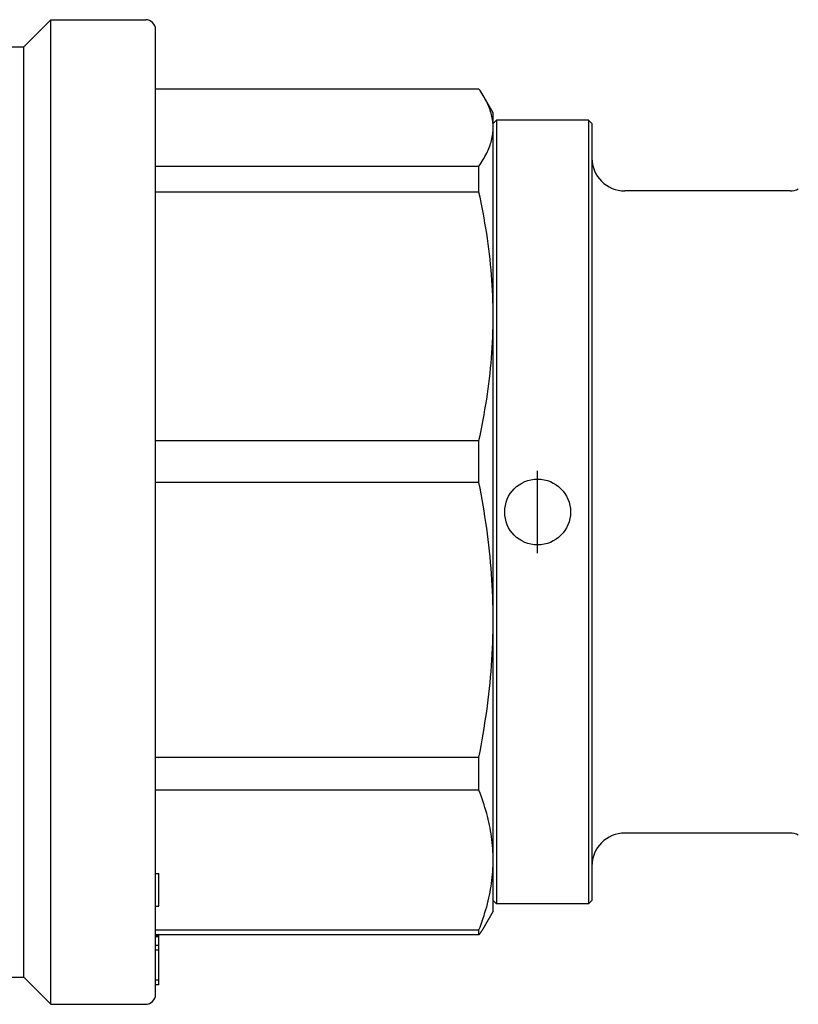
# Model space of a CAD drawing. Header units: millimetres. Extents: x 57 to 3590, y 14 to 384.
# Tile 6 of 11: x 340 to 387, y 166 to 226. Entities that reach past the tile are written whole.
import ezdxf

# ---------------------------------------------------------------- set-up
doc = ezdxf.new("R2010")
doc.units = ezdxf.units.MM
doc.layers.add('DETAIL', color=2, linetype='Continuous')
doc.layers.add('ORIGIN', color=6, linetype='Continuous')

msp = doc.modelspace()

# ---------------------------------------------------------------- linework, layer by layer
at = {"layer": 'DETAIL'}
for p, q in [((339.826, 224.207), (341.476, 225.857)), ((341.476, 166.057), (341.476, 225.857)), ((341.476, 225.857), (347.226, 225.857)), ((347.826, 166.657), (347.826, 225.257)), ((332.676, 224.207), (339.826, 224.207)), ((339.826, 167.707), (339.826, 224.207)), ((367.46, 221.645), (347.826, 221.645)), ((368.326, 220.207), (367.787, 221.142)), ((368.326, 219.307), (368.326, 220.207)), ((368.326, 219.557), (368.526, 219.757)), ((368.526, 219.757), (368.526, 172.157)), ((374.126, 219.757), (368.526, 219.757)), ((374.126, 219.757), (374.126, 172.157)), ((374.326, 219.557), (374.126, 219.757)), ((374.326, 219.557), (374.326, 172.357)), ((368.326, 207.84), (368.326, 219.307)), ((347.826, 216.97), (367.46, 216.97)), ((367.46, 215.389), (367.46, 216.97)), ((367.46, 215.389), (347.826, 215.389)), ((386.356, 215.457), (376.326, 215.457)), ((368.326, 189.412), (368.326, 207.84)), ((347.826, 200.29), (367.46, 200.29)), ((367.46, 197.751), (367.46, 200.29)), ((367.46, 197.751), (347.826, 197.751)), ((368.326, 174.818), (368.326, 189.412)), ((347.826, 181.073), (367.46, 181.073)), ((367.46, 179.061), (367.46, 181.073)), ((367.46, 179.061), (347.826, 179.061)), ((386.356, 176.457), (376.326, 176.457)), ((368.326, 171.707), (368.326, 174.818)), ((347.826, 174.008), (348.026, 174.008)), ((348.026, 172.008), (348.026, 174.008)), ((368.326, 172.357), (368.526, 172.157)), ((374.326, 172.357), (374.126, 172.157)), ((347.826, 172.008), (348.026, 172.008)), ((368.326, 171.707), (367.787, 170.772)), ((374.126, 172.157), (368.526, 172.157)), ((347.826, 170.574), (367.46, 170.574)), ((367.46, 170.27), (367.46, 170.574)), ((367.46, 170.27), (347.826, 170.27)), ((348.026, 170.198), (347.826, 170.198)), ((348.026, 170.157), (347.826, 170.157)), ((348.026, 170.198), (348.026, 170.27)), ((348.026, 170.157), (348.026, 170.198)), ((348.026, 169.627), (348.026, 170.157)), ((348.026, 169.627), (347.826, 169.627)), ((348.026, 169.345), (347.826, 169.345)), ((348.026, 169.345), (348.026, 169.627)), ((348.026, 167.529), (348.026, 169.345)), ((332.676, 167.707), (339.826, 167.707)), ((339.826, 167.707), (341.476, 166.057)), ((348.026, 167.529), (347.826, 167.529)), ((348.026, 167.247), (348.026, 167.529)), ((348.026, 167.247), (347.826, 167.247)), ((341.476, 166.057), (347.226, 166.057))]:
    msp.add_line(p, q, dxfattribs=at)
at = {"layer": 'DETAIL', "flags": 128}
for points in [[(368.326, 219.307), (368.325, 219.404), (368.32, 219.502), (368.312, 219.599), (368.301, 219.697), (368.287, 219.794), (368.27, 219.892), (368.249, 219.989), (368.226, 220.087), (368.2, 220.185), (368.171, 220.282), (368.138, 220.38), (368.103, 220.478), (368.065, 220.575), (368.024, 220.673), (367.98, 220.77), (367.933, 220.868), (367.884, 220.965), (367.831, 221.062), (367.776, 221.16), (367.718, 221.257), (367.658, 221.354), (367.594, 221.451), (367.528, 221.548), (367.46, 221.645)], [(367.46, 216.97), (367.529, 217.067), (367.595, 217.164), (367.658, 217.261), (367.718, 217.358), (367.776, 217.455), (367.831, 217.552), (367.884, 217.65), (367.933, 217.747), (367.98, 217.844), (368.024, 217.941), (368.065, 218.039), (368.103, 218.136), (368.138, 218.233), (368.171, 218.331), (368.2, 218.428), (368.226, 218.526), (368.25, 218.623), (368.27, 218.721), (368.287, 218.819), (368.301, 218.916), (368.312, 219.014), (368.32, 219.112), (368.325, 219.209), (368.326, 219.307)], [(368.326, 207.84), (368.325, 208.154), (368.32, 208.469), (368.312, 208.783), (368.301, 209.098), (368.287, 209.413), (368.27, 209.729), (368.249, 210.044), (368.226, 210.359), (368.2, 210.675), (368.171, 210.99), (368.138, 211.305), (368.103, 211.62), (368.065, 211.936), (368.024, 212.251), (367.98, 212.566), (367.933, 212.88), (367.884, 213.195), (367.831, 213.509), (367.776, 213.823), (367.718, 214.137), (367.658, 214.451), (367.594, 214.764), (367.528, 215.077), (367.46, 215.389)], [(367.46, 200.29), (367.529, 200.604), (367.595, 200.917), (367.658, 201.231), (367.718, 201.545), (367.776, 201.859), (367.831, 202.173), (367.884, 202.487), (367.933, 202.801), (367.98, 203.115), (368.024, 203.429), (368.065, 203.744), (368.103, 204.058), (368.138, 204.373), (368.171, 204.687), (368.2, 205.002), (368.226, 205.317), (368.25, 205.632), (368.27, 205.947), (368.287, 206.262), (368.301, 206.578), (368.312, 206.893), (368.32, 207.208), (368.325, 207.524), (368.326, 207.84)], [(368.326, 189.412), (368.325, 189.759), (368.32, 190.106), (368.312, 190.454), (368.301, 190.802), (368.287, 191.15), (368.27, 191.498), (368.249, 191.846), (368.226, 192.195), (368.2, 192.543), (368.171, 192.891), (368.138, 193.24), (368.103, 193.588), (368.065, 193.936), (368.024, 194.284), (367.98, 194.632), (367.933, 194.98), (367.884, 195.327), (367.831, 195.674), (367.776, 196.021), (367.718, 196.368), (367.658, 196.714), (367.594, 197.06), (367.528, 197.405), (367.46, 197.751)], [(367.46, 181.073), (367.529, 181.419), (367.595, 181.765), (367.658, 182.112), (367.718, 182.458), (367.776, 182.805), (367.831, 183.152), (367.884, 183.499), (367.933, 183.846), (367.98, 184.193), (368.024, 184.54), (368.065, 184.887), (368.103, 185.235), (368.138, 185.582), (368.171, 185.93), (368.2, 186.277), (368.226, 186.625), (368.25, 186.973), (368.27, 187.321), (368.287, 187.669), (368.301, 188.017), (368.312, 188.366), (368.32, 188.714), (368.325, 189.063), (368.326, 189.412)], [(368.326, 174.818), (368.325, 174.995), (368.32, 175.171), (368.312, 175.348), (368.301, 175.525), (368.287, 175.702), (368.27, 175.88), (368.249, 176.057), (368.226, 176.234), (368.2, 176.411), (368.171, 176.589), (368.138, 176.766), (368.103, 176.943), (368.065, 177.12), (368.024, 177.297), (367.98, 177.474), (367.933, 177.651), (367.884, 177.828), (367.831, 178.005), (367.776, 178.181), (367.718, 178.358), (367.658, 178.534), (367.594, 178.71), (367.528, 178.886), (367.46, 179.061)], [(367.46, 170.574), (367.529, 170.75), (367.595, 170.927), (367.658, 171.103), (367.718, 171.279), (367.776, 171.456), (367.831, 171.632), (367.884, 171.809), (367.933, 171.985), (367.98, 172.162), (368.024, 172.339), (368.065, 172.515), (368.103, 172.692), (368.138, 172.869), (368.171, 173.046), (368.2, 173.223), (368.226, 173.4), (368.25, 173.577), (368.27, 173.754), (368.287, 173.931), (368.301, 174.108), (368.312, 174.286), (368.32, 174.463), (368.325, 174.64), (368.326, 174.818)], [(367.787, 170.772), (367.774, 170.751), (367.762, 170.73), (367.75, 170.709), (367.737, 170.688), (367.724, 170.667), (367.712, 170.646), (367.699, 170.625), (367.686, 170.604), (367.672, 170.583), (367.659, 170.563), (367.646, 170.542), (367.632, 170.521), (367.618, 170.5), (367.605, 170.479), (367.591, 170.458), (367.577, 170.437), (367.563, 170.416), (367.548, 170.395), (367.534, 170.374), (367.519, 170.353), (367.505, 170.332), (367.49, 170.311), (367.475, 170.29), (367.46, 170.27)]]:
    msp.add_lwpolyline(points, dxfattribs=at)
at = {"layer": 'DETAIL'}
for centre, radius, start, end in [((347.226, 225.257), 0.6, 0, 90), ((376.326, 217.457), 2, 180, 270), ((386.356, 216.457), 1, 270, 300), ((376.326, 174.457), 2, 90, 180), ((386.356, 175.457), 1, 60, 90), ((347.226, 166.657), 0.6, 270, 0)]:
    msp.add_arc(centre, radius, start, end, dxfattribs=at)
at = {"layer": 'ORIGIN'}
msp.add_line((371.026, 193.457), (371.026, 198.457), dxfattribs=at)
msp.add_circle((371.026, 195.957), 2, dxfattribs=at)

doc.saveas('drawing.dxf')
